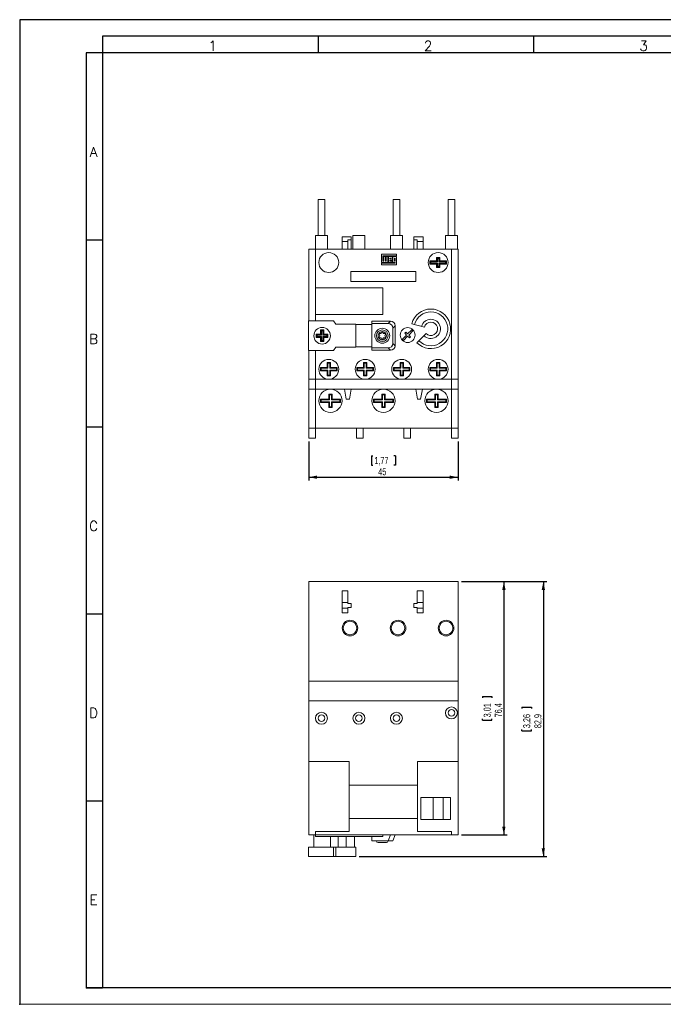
# Model space of a CAD drawing. Header units: millimetres. Extents: x 0 to 420, y 0 to 297.
# Tile 1 of 2: x 0 to 194, y 0 to 297. Entities that reach past the tile are written whole.
import ezdxf

# ---------------------------------------------------------------- set-up
doc = ezdxf.new("R2010")
doc.units = ezdxf.units.MM
doc.header["$PDSIZE"] = -1
for name, color, linetype in [('COTAS', 7, 'Continuous'), ('FORMATO', 7, 'Continuous'), ('VISTA_1', 7, 'Continuous')]:
    doc.layers.add(name, color=color, linetype=linetype)
doc.styles.add('SLDTEXTSTYLE0', font='ROMANS')
doc.styles.add('SLDTEXTSTYLE3', font='TXT', dxfattribs={"width": 0.75})
doc.dimstyles.new('SLDDIMSTYLE0', dxfattribs={"dimtxt": 2.116667, "dimasz": 2.5, "dimexe": 0, "dimexo": 0.0625, "dimgap": 0.529167, "dimtad": 1, "dimtoh": 1, "dimdec": 1, "dimrnd": 1e-09, "dimzin": 12, "dimdsep": 46, "dimtxsty": 'SLDTEXTSTYLE3', "dimsah": 1, "dimcen": 0.09, "dimadec": 0, "dimazin": 0, "dimtfac": 1, "dimtdec": 1, "dimtofl": 0, "dimtmove": 0, "dimatfit": 3, "dimfxl": 0, "dimtolj": 1, "dimtzin": 12, "dimarcsym": 0})

# ---------------------------------------------------------------- blocks, each defined once
blk = doc.blocks.new('*D1')
at = {"layer": 'COTAS'}
for p, q in [((87.22, 169.75), (87.22, 157.99)), ((132.22, 169.75), (132.22, 157.99)), ((106.13, 165.46), (106.13, 162.61)), ((106.13, 165.46), (106.55, 165.46)), ((113.31, 165.46), (112.88, 165.46)), ((113.31, 165.46), (113.31, 162.61)), ((106.13, 162.61), (106.55, 162.61)), ((113.31, 162.61), (112.88, 162.61)), ((87.22, 158.99), (132.22, 158.99))]:
    blk.add_line(p, q, dxfattribs=at)
for points in [[(87.22, 158.99), (89.72, 158.49), (89.72, 159.49)], [(132.22, 158.99), (129.72, 159.49), (129.72, 158.49)]]:
    blk.add_solid(points, dxfattribs=at)
at = {"layer": 'COTAS', "char_height": 2.117, "attachment_point": 1, "style": 'SLDTEXTSTYLE3'}
for s, insert in [('1,77', (106.98, 165.08)), ('45', (108.15, 161.72))]:
    blk.add_mtext(s, dxfattribs=dict(at, insert=insert))
blk = doc.blocks.new('*D4')
at = {"layer": 'COTAS', "color": 7}
for p, q in [((133.22, 127.49), (147.04, 127.49)), ((146.04, 127.49), (146.04, 51.09)), ((139.57, 92.88), (142.43, 92.88)), ((139.57, 92.88), (139.57, 92.45)), ((142.43, 92.88), (142.43, 92.45)), ((139.57, 85.7), (139.57, 86.12)), ((139.57, 85.7), (142.43, 85.7)), ((142.43, 85.7), (142.43, 86.12)), ((133.22, 51.09), (147.04, 51.09))]:
    blk.add_line(p, q, dxfattribs=at)
for points in [[(146.04, 127.49), (145.54, 124.99), (146.54, 124.99)], [(146.04, 51.09), (146.54, 53.59), (145.54, 53.59)]]:
    blk.add_solid(points, dxfattribs=at)
at = {"layer": 'COTAS', "color": 7, "char_height": 2.117, "attachment_point": 1, "rotation": 90, "style": 'SLDTEXTSTYLE3'}
for s, insert in [('76,4', (143.31, 86.55)), ('3,01', (139.95, 86.55))]:
    blk.add_mtext(s, dxfattribs=dict(at, insert=insert))
blk = doc.blocks.new('*D5')
at = {"layer": 'COTAS', "color": 7}
for p, q in [((133.22, 127.49), (158.95, 127.49)), ((157.95, 127.49), (157.95, 44.59)), ((151.48, 89.63), (154.33, 89.63)), ((151.48, 89.63), (151.48, 89.2)), ((154.33, 89.63), (154.33, 89.2)), ((151.48, 82.45), (151.48, 82.87)), ((151.48, 82.45), (154.33, 82.45)), ((154.33, 82.45), (154.33, 82.87)), ((102.37, 44.59), (158.95, 44.59))]:
    blk.add_line(p, q, dxfattribs=at)
for points in [[(157.95, 127.49), (157.45, 124.99), (158.45, 124.99)], [(157.95, 44.59), (158.45, 47.09), (157.45, 47.09)]]:
    blk.add_solid(points, dxfattribs=at)
at = {"layer": 'COTAS', "color": 7, "char_height": 2.117, "attachment_point": 1, "rotation": 90, "style": 'SLDTEXTSTYLE3'}
for s, insert in [('3,26', (151.86, 83.3)), ('82,9', (155.22, 83.3))]:
    blk.add_mtext(s, dxfattribs=dict(at, insert=insert))

msp = doc.modelspace()

# ---------------------------------------------------------------- linework, layer by layer
at = {"color": 7, "linetype": 'Continuous', "lineweight": 15}
for p, q in [((132.22, 127.49), (87.22, 127.49)), ((87.22, 127.49), (87.22, 97.49)), ((132.22, 127.49), (132.22, 97.49)), ((99.02, 124.69), (97.22, 124.69)), ((97.22, 124.69), (97.22, 121.19)), ((99.02, 121.19), (99.02, 124.69)), ((119.92, 124.69), (119.92, 121.19)), ((121.72, 124.69), (119.92, 124.69)), ((121.72, 121.19), (121.72, 124.69)), ((97.22, 121.19), (99.02, 121.19)), ((97.22, 119.52), (97.22, 121.19)), ((97.22, 119.52), (99.02, 119.52)), ((97.22, 118.09), (97.22, 119.52)), ((99.02, 121.19), (99.02, 120.89)), ((99.02, 120.89), (100.02, 120.89)), ((100.02, 119.69), (99.02, 119.69)), ((99.02, 119.69), (99.02, 119.52)), ((99.02, 119.52), (99.02, 118.09)), ((100.02, 120.89), (100.02, 119.69)), ((118.92, 119.69), (118.92, 120.89)), ((118.92, 120.89), (119.92, 120.89)), ((119.92, 119.69), (118.92, 119.69)), ((119.92, 121.19), (121.72, 121.19)), ((119.92, 120.89), (119.92, 121.19)), ((119.92, 119.52), (119.92, 119.69)), ((119.92, 119.52), (121.72, 119.52)), ((119.92, 118.09), (119.92, 119.52)), ((121.72, 119.52), (121.72, 121.19)), ((121.72, 119.52), (121.72, 118.09)), ((99.02, 118.09), (97.22, 118.09)), ((121.72, 118.09), (119.92, 118.09)), ((132.22, 97.49), (87.22, 97.49)), ((87.22, 97.49), (87.22, 91.49)), ((132.22, 97.49), (132.22, 91.49)), ((132.22, 91.49), (87.22, 91.49)), ((87.22, 91.49), (87.22, 73.29)), ((132.22, 91.49), (132.22, 73.29)), ((99.42, 73.29), (87.22, 73.29)), ((87.22, 73.29), (87.22, 51.09)), ((99.42, 73.29), (99.42, 56.09)), ((132.22, 73.29), (120.02, 73.29)), ((120.02, 56.09), (120.02, 73.29)), ((132.22, 73.29), (132.22, 51.09)), ((120.02, 66.09), (99.42, 66.09)), ((129.92, 62.39), (121.02, 62.39)), ((121.02, 62.39), (121.02, 55.79)), ((124.72, 62.39), (124.72, 55.79)), ((127.72, 55.79), (127.72, 62.39)), ((129.92, 55.79), (129.92, 62.39)), ((99.42, 52.09), (99.42, 56.09)), ((99.42, 56.09), (120.02, 56.09)), ((120.02, 56.09), (120.02, 52.09)), ((121.02, 55.79), (129.92, 55.79)), ((89.22, 51.09), (87.22, 51.09)), ((88.72, 51.09), (88.72, 47.4)), ((89.22, 52.09), (99.42, 52.09)), ((89.22, 51.09), (89.22, 52.09)), ((130.22, 51.09), (89.22, 51.09)), ((89.22, 50.59), (89.22, 51.09)), ((109.52, 50.59), (89.22, 50.59)), ((93.72, 47.4), (93.72, 50.59)), ((96.02, 47.4), (96.02, 50.59)), ((98.52, 47.4), (98.52, 50.59)), ((101.02, 47.4), (101.02, 50.59)), ((106.22, 49.29), (106.22, 50.59)), ((109.52, 50.59), (109.52, 51.09)), ((111.12, 49.29), (111.82, 51.09)), ((113.22, 51.09), (112.52, 49.29)), ((120.02, 52.09), (130.22, 52.09)), ((130.22, 52.09), (130.22, 51.09)), ((132.22, 51.09), (130.22, 51.09)), ((111.12, 49.29), (106.22, 49.29)), ((108.28, 48.79), (108.12, 48.79)), ((109.37, 48.79), (108.28, 48.79)), ((110.45, 48.79), (109.37, 48.79)), ((110.62, 48.79), (110.45, 48.79)), ((112.52, 49.29), (111.12, 49.29)), ((94.62, 47.4), (87.12, 47.4)), ((87.12, 44.59), (87.12, 47.4)), ((94.62, 44.59), (87.12, 44.59)), ((94.62, 44.59), (94.62, 47.4)), ((95.37, 47.4), (94.62, 47.4)), ((95.37, 44.59), (94.62, 44.59)), ((95.37, 44.59), (95.37, 47.4)), ((101.37, 47.4), (95.37, 47.4)), ((101.37, 44.59), (95.37, 44.59)), ((101.37, 44.59), (101.37, 47.4))]:
    msp.add_line(p, q, dxfattribs=at)
for centre, radius in [((99.62, 113.49), 2.35), ((114.12, 113.49), 2.35), ((128.62, 113.49), 2.35), ((99.62, 113.49), 2.05), ((114.12, 113.49), 2.05), ((128.62, 113.49), 2.05), ((130.22, 87.89), 1.8), ((91.02, 86.29), 1.8), ((91.02, 86.29), 1), ((102.32, 86.29), 1.8), ((102.32, 86.29), 1), ((113.62, 86.29), 1.8), ((113.62, 86.29), 1), ((130.22, 87.89), 1)]:
    msp.add_circle(centre, radius, dxfattribs=at)
for centre, start, end in [((108.12, 49.29), 180, 270), ((110.62, 49.29), 270, 0)]:
    msp.add_arc(centre, 0.5, start, end, dxfattribs=at)
at = {"layer": 'FORMATO'}
for p, q in [((420, 297), (0, 297)), ((0, 297), (0, 0)), ((415, 292), (25, 292)), ((25, 292), (25, 287)), ((90, 292), (90, 287)), ((155, 292), (155, 287)), ((20, 287), (20, 5)), ((25, 287), (20, 287)), ((25, 287), (25, 5)), ((415, 287), (25, 287)), ((20, 230.6), (25, 230.6)), ((20, 174.2), (25, 174.2)), ((20, 117.8), (25, 117.8)), ((20, 61.4), (25, 61.4)), ((415, 5), (19.92, 5)), ((20, 5), (25, 5))]:
    msp.add_line(p, q, dxfattribs=at)
at = {"layer": 'FORMATO', "lineweight": 0}
msp.add_line((0, 0), (420, 0), dxfattribs=at)
at = {"layer": 'FORMATO', "color": 7}
msp.add_point((0, 0), dxfattribs=at)
at = {"layer": 'VISTA_1', "linetype": 'Continuous', "lineweight": 15}
for p, q in [((90.02, 242.75), (90.02, 231.95)), ((90.02, 242.75), (91.02, 242.75)), ((91.02, 242.75), (92.02, 242.75)), ((92.02, 231.95), (92.02, 242.75)), ((112.62, 242.75), (112.62, 231.95)), ((112.62, 242.75), (113.62, 242.75)), ((113.62, 242.75), (114.62, 242.75)), ((114.62, 231.95), (114.62, 242.75)), ((129.22, 242.75), (129.22, 231.95)), ((129.22, 242.75), (130.22, 242.75)), ((130.22, 242.75), (131.22, 242.75)), ((131.22, 231.95), (131.22, 242.75)), ((89.22, 231.95), (89.22, 227.75)), ((89.22, 231.95), (91.02, 231.95)), ((91.02, 231.95), (92.82, 231.95)), ((92.82, 227.75), (92.82, 231.95)), ((100.52, 231.95), (100.52, 227.75)), ((100.52, 231.95), (102.32, 231.95)), ((102.32, 231.95), (104.12, 231.95)), ((104.12, 227.75), (104.12, 231.95)), ((111.82, 231.95), (111.82, 227.75)), ((111.82, 231.95), (113.62, 231.95)), ((113.62, 231.95), (115.42, 231.95)), ((115.42, 227.75), (115.42, 231.95)), ((128.42, 231.95), (128.42, 227.75)), ((128.42, 231.95), (130.22, 231.95)), ((130.22, 231.95), (132.02, 231.95)), ((132.02, 227.75), (132.02, 231.95)), ((97.22, 231.55), (99.02, 231.55)), ((97.22, 230.05), (97.22, 231.55)), ((97.22, 227.75), (97.22, 230.05)), ((97.22, 230.05), (99.02, 230.05)), ((99.02, 231.55), (99.02, 231.5)), ((99.02, 231.5), (100.02, 231.5)), ((100.02, 230.55), (99.02, 230.55)), ((99.02, 230.55), (99.02, 230.05)), ((99.02, 230.05), (99.02, 227.75)), ((100.02, 231.5), (100.02, 230.55)), ((100.02, 230.55), (100.02, 227.75)), ((118.92, 230.55), (118.92, 231.5)), ((118.92, 231.5), (119.92, 231.5)), ((119.92, 230.55), (118.92, 230.55)), ((118.92, 230.55), (118.92, 227.75)), ((119.92, 231.5), (119.92, 231.55)), ((119.92, 231.55), (121.72, 231.55)), ((119.92, 230.05), (119.92, 230.55)), ((119.92, 230.05), (121.72, 230.05)), ((119.92, 227.75), (119.92, 230.05)), ((121.72, 230.05), (121.72, 231.55)), ((121.72, 230.05), (121.72, 227.75)), ((89.22, 227.75), (87.22, 227.75)), ((87.22, 227.75), (87.22, 206.17)), ((89.22, 227.75), (89.22, 216.1)), ((130.22, 227.75), (89.22, 227.75)), ((113.7, 226.28), (109.12, 226.28)), ((109.12, 226.28), (109.12, 223.74)), ((109.57, 224.18), (109.57, 225.79)), ((109.57, 225.79), (113.7, 225.79)), ((113.7, 225.79), (113.7, 226.28)), ((130.22, 227.75), (130.22, 188.55)), ((132.22, 227.75), (130.22, 227.75)), ((132.22, 227.75), (132.22, 188.55)), ((109.12, 223.74), (110.99, 223.74)), ((113.25, 223.57), (109.12, 223.57)), ((109.12, 223.57), (109.12, 223.06)), ((109.12, 223.06), (113.7, 223.06)), ((109.83, 224.18), (109.57, 224.18)), ((110.29, 225.54), (109.83, 225.54)), ((109.83, 225.54), (109.83, 224.18)), ((110.29, 224.18), (110.29, 225.54)), ((110.54, 224.18), (110.29, 224.18)), ((110.99, 225.54), (110.54, 225.54)), ((110.54, 225.54), (110.54, 224.18)), ((110.99, 223.74), (110.99, 225.54)), ((112.35, 225.54), (111.19, 225.54)), ((111.19, 225.54), (111.19, 223.74)), ((111.19, 223.74), (112.35, 223.74)), ((111.64, 225.1), (111.64, 224.86)), ((111.9, 225.1), (111.64, 225.1)), ((111.64, 224.86), (111.9, 224.86)), ((111.64, 224.18), (111.64, 224.42)), ((111.64, 224.42), (112.35, 224.42)), ((112.35, 224.18), (111.64, 224.18)), ((111.9, 224.86), (111.9, 225.1)), ((112.35, 224.42), (112.35, 225.54)), ((112.35, 223.74), (112.35, 224.18)), ((113.7, 225.54), (112.55, 225.54)), ((112.55, 225.54), (112.55, 223.74)), ((112.55, 223.74), (113.25, 223.74)), ((113.25, 225.1), (113, 225.1)), ((113, 225.1), (113, 224.18)), ((113, 224.18), (113.25, 224.18)), ((113.25, 224.18), (113.25, 225.1)), ((113.25, 223.74), (113.25, 223.57)), ((113.7, 223.06), (113.7, 225.54)), ((125.72, 224.25), (123.72, 224.25)), ((123.72, 224.25), (123.72, 223.25)), ((124.02, 223.95), (123.72, 224.25)), ((124.02, 223.55), (123.72, 223.25)), ((123.72, 223.25), (125.72, 223.25)), ((126.02, 223.95), (124.02, 223.95)), ((124.02, 223.95), (124.02, 223.55)), ((124.02, 223.55), (126.02, 223.55)), ((126.72, 225.25), (125.72, 225.25)), ((125.72, 225.25), (125.72, 224.25)), ((126.02, 224.95), (125.72, 225.25)), ((126.02, 223.95), (125.72, 224.25)), ((126.02, 223.55), (125.72, 223.25)), ((125.72, 223.25), (125.72, 222.25)), ((126.02, 224.95), (126.02, 223.95)), ((126.42, 224.95), (126.02, 224.95)), ((126.02, 223.55), (126.02, 222.55)), ((126.72, 225.25), (126.42, 224.95)), ((126.42, 223.95), (126.42, 224.95)), ((126.72, 224.25), (126.42, 223.95)), ((128.42, 223.95), (126.42, 223.95)), ((126.72, 223.25), (126.42, 223.55)), ((126.42, 223.55), (128.42, 223.55)), ((126.42, 222.55), (126.42, 223.55)), ((126.72, 224.25), (126.72, 225.25)), ((128.72, 224.25), (126.72, 224.25)), ((126.72, 223.25), (128.72, 223.25)), ((126.72, 222.25), (126.72, 223.25)), ((128.72, 224.25), (128.42, 223.95)), ((128.42, 223.55), (128.42, 223.95)), ((128.72, 223.25), (128.42, 223.55)), ((128.72, 223.25), (128.72, 224.25)), ((99.92, 221.05), (119.52, 221.05)), ((99.92, 218.05), (99.92, 221.05)), ((119.52, 221.05), (119.52, 218.05)), ((126.02, 222.55), (125.72, 222.25)), ((125.72, 222.25), (126.72, 222.25)), ((126.02, 222.55), (126.42, 222.55)), ((126.72, 222.25), (126.42, 222.55)), ((119.52, 218.05), (99.92, 218.05)), ((109.52, 216.1), (89.22, 216.1)), ((89.22, 216.1), (89.22, 208.1)), ((109.52, 208.1), (109.52, 216.1)), ((109.54, 213.27), (109.52, 213.27)), ((109.52, 212.87), (109.54, 212.87)), ((109.54, 213.27), (109.54, 212.87)), ((89.22, 208.1), (109.52, 208.1)), ((89.22, 208.1), (89.22, 206.17)), ((87.12, 206.17), (87.12, 197.17)), ((94.62, 206.17), (87.12, 206.17)), ((95.37, 205.12), (94.62, 206.17)), ((101.37, 205.12), (95.37, 205.12)), ((101.37, 198.22), (101.37, 205.12)), ((106.22, 205.05), (101.37, 205.05)), ((111.82, 206.07), (106.22, 206.07)), ((106.22, 205.37), (106.22, 206.07)), ((111.12, 205.37), (106.22, 205.37)), ((106.22, 205.37), (106.22, 197.97)), ((111.12, 205.37), (111.82, 206.07)), ((118.25, 205.29), (122.05, 204.27)), ((90.72, 202.17), (89.47, 202.17)), ((89.47, 202.17), (89.47, 201.17)), ((89.47, 202.17), (89.77, 201.87)), ((90.72, 203.42), (90.72, 202.17)), ((91.72, 203.42), (90.72, 203.42)), ((91.02, 203.12), (90.72, 203.42)), ((91.02, 201.87), (90.72, 202.17)), ((91.02, 203.12), (91.02, 201.87)), ((91.42, 203.12), (91.02, 203.12)), ((91.42, 203.12), (91.72, 203.42)), ((91.42, 201.87), (91.42, 203.12)), ((91.42, 201.87), (91.72, 202.17)), ((91.72, 202.17), (91.72, 203.42)), ((92.97, 202.17), (91.72, 202.17)), ((92.67, 201.87), (92.97, 202.17)), ((92.97, 201.17), (92.97, 202.17)), ((108.28, 202.3), (108.64, 201.67)), ((109.01, 202.3), (108.28, 202.3)), ((109.37, 202.92), (109.01, 202.3)), ((109.73, 202.3), (109.37, 202.92)), ((110.45, 202.3), (109.73, 202.3)), ((110.09, 201.67), (110.45, 202.3)), ((113.22, 204.67), (112.52, 203.97)), ((112.52, 199.37), (112.52, 203.97)), ((113.22, 198.67), (113.22, 204.67)), ((116.49, 202.76), (116.13, 202.4)), ((116.13, 202.4), (116.66, 201.87)), ((117.02, 202.23), (116.49, 202.76)), ((118.25, 203.46), (117.02, 202.23)), ((117.37, 201.87), (118.61, 203.11)), ((118.61, 203.11), (118.25, 203.46)), ((122.58, 202.31), (119.8, 199.53)), ((89.47, 201.17), (89.77, 201.47)), ((89.47, 201.17), (90.72, 201.17)), ((91.02, 201.87), (89.77, 201.87)), ((89.77, 201.87), (89.77, 201.47)), ((89.77, 201.47), (91.02, 201.47)), ((90.72, 201.17), (91.02, 201.47)), ((90.72, 201.17), (90.72, 199.92)), ((90.72, 199.92), (91.02, 200.22)), ((90.72, 199.92), (91.72, 199.92)), ((91.02, 201.47), (91.02, 200.22)), ((91.02, 200.22), (91.42, 200.22)), ((92.67, 201.87), (91.42, 201.87)), ((91.42, 201.47), (92.67, 201.47)), ((91.72, 201.17), (91.42, 201.47)), ((91.42, 200.22), (91.42, 201.47)), ((91.72, 199.92), (91.42, 200.22)), ((91.72, 199.92), (91.72, 201.17)), ((91.72, 201.17), (92.97, 201.17)), ((92.67, 201.47), (92.67, 201.87)), ((92.67, 201.47), (92.97, 201.17)), ((108.64, 201.67), (108.28, 201.05)), ((108.28, 201.05), (109.01, 201.05)), ((109.01, 201.05), (109.37, 200.42)), ((109.37, 200.42), (109.73, 201.05)), ((109.73, 201.05), (110.45, 201.05)), ((110.45, 201.05), (110.09, 201.67)), ((112.52, 199.37), (113.22, 198.67)), ((116.66, 201.87), (115.43, 200.63)), ((115.43, 200.63), (115.78, 200.28)), ((115.78, 200.28), (117.02, 201.52)), ((117.02, 201.52), (117.55, 200.99)), ((117.9, 201.34), (117.37, 201.87)), ((117.55, 200.99), (117.9, 201.34)), ((87.12, 197.17), (94.62, 197.17)), ((87.22, 197.17), (87.22, 188.55)), ((89.22, 197.17), (89.22, 188.55)), ((94.62, 197.17), (95.37, 198.22)), ((95.37, 198.22), (101.37, 198.22)), ((101.37, 198.3), (106.22, 198.3)), ((106.22, 197.97), (111.12, 197.97)), ((106.22, 197.27), (106.22, 197.97)), ((106.22, 197.27), (111.82, 197.27)), ((111.82, 197.27), (111.12, 197.97)), ((92.72, 193.55), (92.72, 192.05)), ((92.92, 193.35), (92.72, 193.55)), ((93.72, 193.55), (92.72, 193.55)), ((92.92, 193.35), (92.92, 191.85)), ((93.52, 193.35), (92.92, 193.35)), ((93.52, 193.35), (93.72, 193.55)), ((93.52, 191.85), (93.52, 193.35)), ((93.72, 192.05), (93.72, 193.55)), ((104.72, 193.55), (103.72, 193.55)), ((103.72, 193.55), (103.72, 192.05)), ((103.92, 193.35), (103.72, 193.55)), ((104.52, 193.35), (103.92, 193.35)), ((103.92, 193.35), (103.92, 191.85)), ((104.52, 193.35), (104.72, 193.55)), ((104.52, 191.85), (104.52, 193.35)), ((104.72, 192.05), (104.72, 193.55)), ((115.72, 193.55), (114.72, 193.55)), ((114.72, 193.55), (114.72, 192.05)), ((114.92, 193.35), (114.72, 193.55)), ((114.92, 193.35), (114.92, 191.85)), ((115.52, 193.35), (114.92, 193.35)), ((115.52, 193.35), (115.72, 193.55)), ((115.52, 191.85), (115.52, 193.35)), ((115.72, 192.05), (115.72, 193.55)), ((125.92, 193.35), (125.72, 193.55)), ((126.72, 193.55), (125.72, 193.55)), ((125.72, 193.55), (125.72, 192.05)), ((126.52, 193.35), (125.92, 193.35)), ((125.92, 193.35), (125.92, 191.85)), ((126.52, 193.35), (126.72, 193.55)), ((126.52, 191.85), (126.52, 193.35)), ((126.72, 192.05), (126.72, 193.55)), ((90.72, 192.05), (90.72, 191.05)), ((90.72, 192.05), (90.92, 191.85)), ((92.72, 192.05), (90.72, 192.05)), ((90.72, 191.05), (90.92, 191.25)), ((90.72, 191.05), (92.72, 191.05)), ((90.92, 191.85), (90.92, 191.25)), ((92.92, 191.85), (90.92, 191.85)), ((90.92, 191.25), (92.92, 191.25)), ((92.92, 191.85), (92.72, 192.05)), ((92.72, 191.05), (92.92, 191.25)), ((92.72, 191.05), (92.72, 189.55)), ((92.92, 191.25), (92.92, 189.75)), ((93.52, 191.85), (93.72, 192.05)), ((95.52, 191.85), (93.52, 191.85)), ((93.52, 189.75), (93.52, 191.25)), ((93.72, 191.05), (93.52, 191.25)), ((93.52, 191.25), (95.52, 191.25)), ((95.72, 192.05), (93.72, 192.05)), ((93.72, 189.55), (93.72, 191.05)), ((93.72, 191.05), (95.72, 191.05)), ((95.52, 191.85), (95.72, 192.05)), ((95.52, 191.25), (95.52, 191.85)), ((95.52, 191.25), (95.72, 191.05)), ((95.72, 191.05), (95.72, 192.05)), ((103.72, 192.05), (101.72, 192.05)), ((101.72, 192.05), (101.72, 191.05)), ((101.72, 192.05), (101.92, 191.85)), ((101.72, 191.05), (101.92, 191.25)), ((101.72, 191.05), (103.72, 191.05)), ((101.92, 191.85), (101.92, 191.25)), ((103.92, 191.85), (101.92, 191.85)), ((101.92, 191.25), (103.92, 191.25)), ((103.92, 191.85), (103.72, 192.05)), ((103.72, 191.05), (103.92, 191.25)), ((103.72, 191.05), (103.72, 189.55)), ((103.92, 191.25), (103.92, 189.75)), ((104.52, 191.85), (104.72, 192.05)), ((106.52, 191.85), (104.52, 191.85)), ((104.52, 189.75), (104.52, 191.25)), ((104.72, 191.05), (104.52, 191.25)), ((104.52, 191.25), (106.52, 191.25)), ((106.72, 192.05), (104.72, 192.05)), ((104.72, 189.55), (104.72, 191.05)), ((104.72, 191.05), (106.72, 191.05)), ((106.52, 191.85), (106.72, 192.05)), ((106.52, 191.25), (106.52, 191.85)), ((106.52, 191.25), (106.72, 191.05)), ((106.72, 191.05), (106.72, 192.05)), ((114.72, 192.05), (112.72, 192.05)), ((112.72, 192.05), (112.72, 191.05)), ((112.72, 192.05), (112.92, 191.85)), ((112.72, 191.05), (112.92, 191.25)), ((112.72, 191.05), (114.72, 191.05)), ((114.92, 191.85), (112.92, 191.85)), ((112.92, 191.85), (112.92, 191.25)), ((112.92, 191.25), (114.92, 191.25)), ((114.92, 191.85), (114.72, 192.05)), ((114.72, 191.05), (114.92, 191.25)), ((114.72, 191.05), (114.72, 189.55)), ((114.92, 191.25), (114.92, 189.75)), ((115.52, 191.85), (115.72, 192.05)), ((117.52, 191.85), (115.52, 191.85)), ((115.52, 191.25), (117.52, 191.25)), ((115.72, 191.05), (115.52, 191.25)), ((115.52, 189.75), (115.52, 191.25)), ((117.72, 192.05), (115.72, 192.05)), ((115.72, 189.55), (115.72, 191.05)), ((115.72, 191.05), (117.72, 191.05)), ((117.52, 191.85), (117.72, 192.05)), ((117.52, 191.25), (117.52, 191.85)), ((117.52, 191.25), (117.72, 191.05)), ((117.72, 191.05), (117.72, 192.05)), ((125.72, 192.05), (123.72, 192.05)), ((123.72, 192.05), (123.72, 191.05)), ((123.72, 192.05), (123.92, 191.85)), ((123.72, 191.05), (123.92, 191.25)), ((123.72, 191.05), (125.72, 191.05)), ((123.92, 191.85), (123.92, 191.25)), ((125.92, 191.85), (123.92, 191.85)), ((123.92, 191.25), (125.92, 191.25)), ((125.92, 191.85), (125.72, 192.05)), ((125.72, 191.05), (125.92, 191.25)), ((125.72, 191.05), (125.72, 189.55)), ((125.92, 191.25), (125.92, 189.75)), ((126.52, 191.85), (126.72, 192.05)), ((128.52, 191.85), (126.52, 191.85)), ((126.52, 189.75), (126.52, 191.25)), ((126.72, 191.05), (126.52, 191.25)), ((126.52, 191.25), (128.52, 191.25)), ((128.72, 192.05), (126.72, 192.05)), ((126.72, 189.55), (126.72, 191.05)), ((126.72, 191.05), (128.72, 191.05)), ((128.52, 191.85), (128.72, 192.05)), ((128.52, 191.25), (128.52, 191.85)), ((128.52, 191.25), (128.72, 191.05)), ((128.72, 191.05), (128.72, 192.05)), ((89.22, 188.55), (87.22, 188.55)), ((87.22, 188.55), (87.22, 185.55)), ((93.22, 188.55), (89.22, 188.55)), ((89.22, 188.55), (89.22, 185.55)), ((92.72, 189.55), (92.92, 189.75)), ((92.72, 189.55), (93.72, 189.55)), ((92.92, 189.75), (93.52, 189.75)), ((104.22, 188.55), (93.22, 188.55)), ((93.72, 189.55), (93.52, 189.75)), ((103.72, 189.55), (103.92, 189.75)), ((103.72, 189.55), (104.72, 189.55)), ((103.92, 189.75), (104.52, 189.75)), ((115.22, 188.55), (104.22, 188.55)), ((104.72, 189.55), (104.52, 189.75)), ((114.72, 189.55), (114.92, 189.75)), ((114.72, 189.55), (115.72, 189.55)), ((114.92, 189.75), (115.52, 189.75)), ((126.22, 188.55), (115.22, 188.55)), ((115.72, 189.55), (115.52, 189.75)), ((125.72, 189.55), (125.92, 189.75)), ((125.72, 189.55), (126.72, 189.55)), ((125.92, 189.75), (126.52, 189.75)), ((130.22, 188.55), (126.22, 188.55)), ((126.72, 189.55), (126.52, 189.75)), ((130.22, 188.55), (130.22, 185.55)), ((132.22, 188.55), (130.22, 188.55)), ((132.22, 188.55), (132.22, 185.55)), ((89.22, 185.55), (87.22, 185.55)), ((87.22, 185.55), (87.22, 173.75)), ((130.22, 185.55), (89.22, 185.55)), ((89.22, 185.55), (89.22, 173.75)), ((98.5, 182.55), (97.97, 185.55)), ((99.44, 182.55), (99.97, 185.55)), ((120, 182.55), (119.47, 185.55)), ((120.94, 182.55), (121.47, 185.55)), ((132.22, 185.55), (130.22, 185.55)), ((130.22, 173.75), (130.22, 185.55)), ((132.22, 185.55), (132.22, 173.75)), ((93.22, 182.55), (90.72, 182.55)), ((90.72, 182.55), (90.72, 181.55)), ((90.72, 182.55), (90.92, 182.35)), ((90.72, 181.55), (90.92, 181.75)), ((90.72, 181.55), (93.22, 181.55)), ((93.42, 182.35), (90.92, 182.35)), ((90.92, 182.35), (90.92, 181.75)), ((90.92, 181.75), (93.42, 181.75)), ((94.22, 184.05), (93.22, 184.05)), ((93.22, 184.05), (93.22, 182.55)), ((93.42, 183.85), (93.22, 184.05)), ((93.42, 182.35), (93.22, 182.55)), ((93.22, 181.55), (93.42, 181.75)), ((93.22, 181.55), (93.22, 180.05)), ((93.42, 183.85), (93.42, 182.35)), ((94.02, 183.85), (93.42, 183.85)), ((93.42, 181.75), (93.42, 180.25)), ((94.02, 183.85), (94.22, 184.05)), ((94.02, 182.35), (94.02, 183.85)), ((94.02, 182.35), (94.22, 182.55)), ((96.52, 182.35), (94.02, 182.35)), ((94.02, 181.75), (96.52, 181.75)), ((94.22, 181.55), (94.02, 181.75)), ((94.02, 180.25), (94.02, 181.75)), ((94.22, 182.55), (94.22, 184.05)), ((96.72, 182.55), (94.22, 182.55)), ((94.22, 180.05), (94.22, 181.55)), ((94.22, 181.55), (96.72, 181.55)), ((96.52, 182.35), (96.72, 182.55)), ((96.52, 181.75), (96.52, 182.35)), ((96.52, 181.75), (96.72, 181.55)), ((96.72, 181.55), (96.72, 182.55)), ((99.44, 182.55), (98.5, 182.55)), ((106.72, 182.55), (106.72, 181.55)), ((106.72, 182.55), (106.92, 182.35)), ((109.22, 182.55), (106.72, 182.55)), ((106.72, 181.55), (106.92, 181.75)), ((106.72, 181.55), (109.22, 181.55)), ((106.92, 182.35), (106.92, 181.75)), ((109.42, 182.35), (106.92, 182.35)), ((106.92, 181.75), (109.42, 181.75)), ((109.22, 184.05), (109.22, 182.55)), ((109.42, 183.85), (109.22, 184.05)), ((110.22, 184.05), (109.22, 184.05)), ((109.42, 182.35), (109.22, 182.55)), ((109.22, 181.55), (109.42, 181.75)), ((109.22, 181.55), (109.22, 180.05)), ((109.42, 183.85), (109.42, 182.35)), ((110.02, 183.85), (109.42, 183.85)), ((109.42, 181.75), (109.42, 180.25)), ((110.02, 183.85), (110.22, 184.05)), ((110.02, 182.35), (110.02, 183.85)), ((110.02, 182.35), (110.22, 182.55)), ((112.52, 182.35), (110.02, 182.35)), ((110.02, 180.25), (110.02, 181.75)), ((110.22, 181.55), (110.02, 181.75)), ((110.02, 181.75), (112.52, 181.75)), ((110.22, 182.55), (110.22, 184.05)), ((112.72, 182.55), (110.22, 182.55)), ((110.22, 180.05), (110.22, 181.55)), ((110.22, 181.55), (112.72, 181.55)), ((112.52, 182.35), (112.72, 182.55)), ((112.52, 181.75), (112.52, 182.35)), ((112.52, 181.75), (112.72, 181.55)), ((112.72, 181.55), (112.72, 182.55)), ((120.94, 182.55), (120, 182.55)), ((122.72, 182.55), (122.72, 181.55)), ((122.72, 182.55), (122.92, 182.35)), ((125.22, 182.55), (122.72, 182.55)), ((122.72, 181.55), (122.92, 181.75)), ((122.72, 181.55), (125.22, 181.55)), ((122.92, 182.35), (122.92, 181.75)), ((125.42, 182.35), (122.92, 182.35)), ((122.92, 181.75), (125.42, 181.75)), ((125.22, 184.05), (125.22, 182.55)), ((125.42, 183.85), (125.22, 184.05)), ((126.22, 184.05), (125.22, 184.05)), ((125.42, 182.35), (125.22, 182.55)), ((125.22, 181.55), (125.42, 181.75)), ((125.22, 181.55), (125.22, 180.05)), ((125.42, 183.85), (125.42, 182.35)), ((126.02, 183.85), (125.42, 183.85)), ((125.42, 181.75), (125.42, 180.25)), ((126.02, 183.85), (126.22, 184.05)), ((126.02, 182.35), (126.02, 183.85)), ((126.02, 182.35), (126.22, 182.55)), ((128.52, 182.35), (126.02, 182.35)), ((126.02, 181.75), (128.52, 181.75)), ((126.22, 181.55), (126.02, 181.75)), ((126.02, 180.25), (126.02, 181.75)), ((126.22, 182.55), (126.22, 184.05)), ((128.72, 182.55), (126.22, 182.55)), ((126.22, 181.55), (128.72, 181.55)), ((126.22, 180.05), (126.22, 181.55)), ((128.52, 182.35), (128.72, 182.55)), ((128.52, 181.75), (128.52, 182.35)), ((128.52, 181.75), (128.72, 181.55)), ((128.72, 181.55), (128.72, 182.55)), ((93.22, 180.05), (93.42, 180.25)), ((93.22, 180.05), (94.22, 180.05)), ((93.42, 180.25), (94.02, 180.25)), ((94.22, 180.05), (94.02, 180.25)), ((109.22, 180.05), (109.42, 180.25)), ((109.22, 180.05), (110.22, 180.05)), ((109.42, 180.25), (110.02, 180.25)), ((110.22, 180.05), (110.02, 180.25)), ((125.22, 180.05), (125.42, 180.25)), ((125.22, 180.05), (126.22, 180.05)), ((125.42, 180.25), (126.02, 180.25)), ((126.22, 180.05), (126.02, 180.25)), ((89.22, 173.75), (87.22, 173.75)), ((87.22, 173.75), (87.22, 170.75)), ((101.55, 173.75), (89.22, 173.75)), ((89.22, 170.75), (89.22, 173.75)), ((103.55, 173.75), (101.55, 173.75)), ((101.55, 173.75), (101.55, 170.75)), ((115.88, 173.75), (103.55, 173.75)), ((103.55, 170.75), (103.55, 173.75)), ((115.88, 173.75), (115.88, 170.75)), ((117.88, 173.75), (115.88, 173.75)), ((117.88, 170.75), (117.88, 173.75)), ((130.22, 173.75), (117.88, 173.75)), ((132.22, 173.75), (130.22, 173.75)), ((130.22, 173.75), (130.22, 170.75)), ((132.22, 173.75), (132.22, 170.75)), ((89.22, 170.75), (87.22, 170.75)), ((103.55, 170.75), (101.55, 170.75)), ((117.88, 170.75), (115.88, 170.75)), ((132.22, 170.75), (130.22, 170.75))]:
    msp.add_line(p, q, dxfattribs=at)
for centre, radius in [((93.22, 223.75), 3), ((126.22, 223.75), 3), ((91.22, 201.67), 2.5), ((109.37, 201.67), 2.25), ((109.37, 201.67), 1.75), ((117.02, 201.87), 2.25), ((93.22, 191.55), 3), ((104.22, 191.55), 3), ((115.22, 191.55), 3), ((126.22, 191.55), 3), ((93.72, 182.05), 3.5), ((109.72, 182.05), 3.5), ((125.72, 182.05), 3.5)]:
    msp.add_circle(centre, radius, dxfattribs=at)
for centre, radius, start, end in [((124.02, 203.75), 5.97, 225, 165), ((124.02, 203.75), 5.1, 225, 165), ((124.02, 203.75), 2.9, 225, 165), ((124.02, 203.75), 2.03, 225, 165), ((109.37, 201.67), 1.25, 150, 210), ((109.37, 201.67), 1.25, 90, 150), ((109.37, 201.67), 1.25, 30, 90), ((109.37, 201.67), 1.25, 330, 30), ((109.37, 201.67), 1.25, 210, 270), ((109.37, 201.67), 1.25, 270, 330)]:
    msp.add_arc(centre, radius, start, end, dxfattribs=at)
for centre, major_axis in [((110.91, 203.76), (1.21, 1.21)), ((111.61, 204.46), (1.21, 1.21)), ((110.91, 199.58), (1.21, -1.21)), ((111.61, 198.88), (1.21, -1.21))]:
    msp.add_ellipse(centre, major_axis=major_axis, ratio=0.876226, start_param=5.563661, end_param=7.002709, dxfattribs=at)

# ---------------------------------------------------------------- texts
at = {"layer": 'FORMATO', "char_height": 3, "attachment_point": 1, "style": 'SLDTEXTSTYLE0'}
for s, insert in [('1', (56.9, 290.6)), ('2', (121.9, 290.6)), ('3', (186.9, 290.6)), ('A', (21.15, 258.59)), ('B', (20.93, 202.19)), ('C', (20.93, 145.79)), ('D', (20.93, 89.39)), ('E', (21.08, 32.99))]:
    msp.add_mtext(s, dxfattribs=dict(at, insert=insert))

# ---------------------------------------------------------------- dimensions: what is measured, and where the dimension line sits
at = {"layer": 'COTAS'}
dim = msp.add_linear_dim(base=(132.22, 158.99), p1=(87.22, 170.75), p2=(132.22, 170.75), dimstyle='SLDDIMSTYLE0', dxfattribs=at)
dim.commit()
dim.dimension.update_dxf_attribs({"geometry": '*D1', "text_midpoint": (109.72, 158.99), "dimtype": 160})
at = {"layer": 'COTAS', "color": 7}
for base, p2, picture, middle in [((157.95, 44.59), (101.37, 44.59), '*D5', (157.95, 86.04)), ((146.04, 51.09), (132.22, 51.09), '*D4', (146.04, 89.29))]:
    dim = msp.add_linear_dim(base=base, p1=(132.22, 127.49), p2=p2, angle=90, dimstyle='SLDDIMSTYLE0', dxfattribs=at)
    dim.commit()
    dim.dimension.update_dxf_attribs({"geometry": picture, "text_midpoint": middle, "dimtype": 160})

doc.saveas('drawing.dxf')
